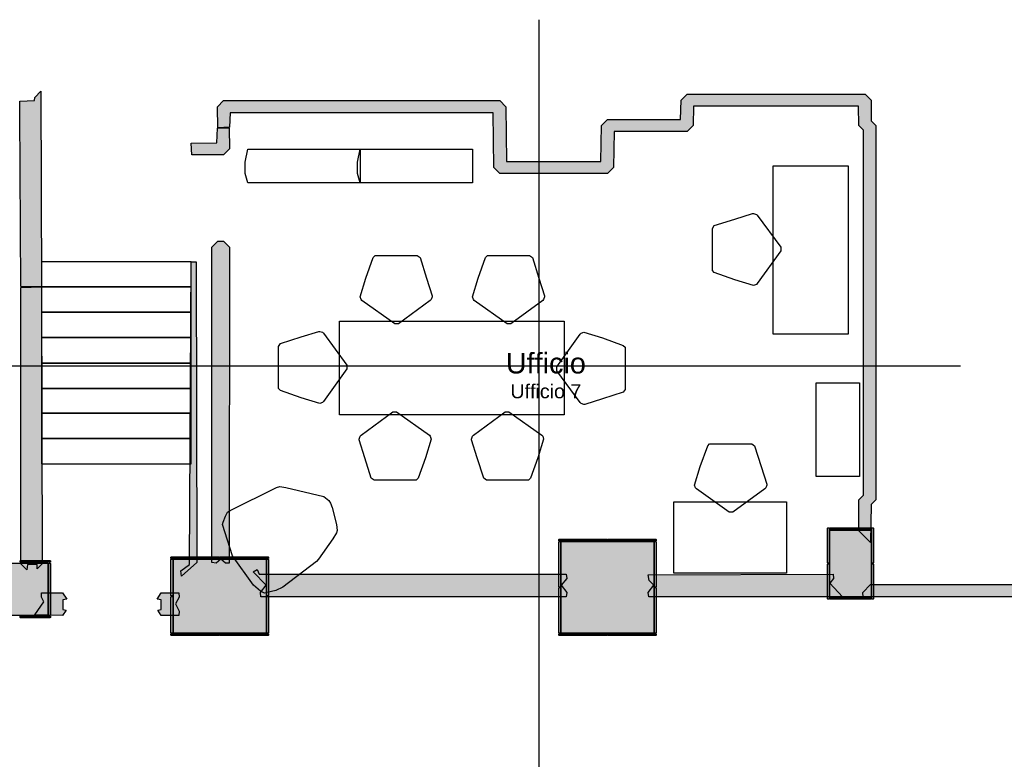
# Model space of a CAD drawing. Header units: millimetres. Extents: x -4985 to 43235, y -185 to 35000.
# Tile 10 of 14: x 15954 to 26467, y 9598 to 17500. Entities that reach past the tile are written whole.
import ezdxf
from ezdxf.enums import TextEntityAlignment as Align

# ---------------------------------------------------------------- set-up
doc = ezdxf.new("R2010")
doc.units = ezdxf.units.MM
for name, color, linetype in [('A-ARREDI', 9, 'Continuous'), ('A-MURI-ESISTENTI', 7, 'Continuous'), ('A-PILASTRI', 8, 'Continuous'), ('A-SCALE', 8, 'Continuous'), ('A-TESTI', 7, 'Continuous'), ('A-TRACCE-SEZIONI', 1, 'Continuous')]:
    doc.layers.add(name, color=color, linetype=linetype)
doc.styles.add('VISIO', font='arial.ttf')

msp = doc.modelspace()

# ---------------------------------------------------------------- hatches: boundary and pattern name
at = {"layer": 'A-MURI-ESISTENTI'}
for points in [[(16186, 14646), (15965, 14650), (15955, 16510), (15955, 16630), (16110, 16635), (16115, 16670), (16180, 16735), (16186, 14646)], [(25040, 11915), (24915, 12040), (24915, 12370), (24965, 12420), (24965, 16320), (24915, 16370), (24910, 16575), (23150, 16575), (23145, 16370), (23080, 16305), (22300, 16305), (22295, 15920), (22230, 15855), (21080, 15855), (21015, 15920), (21010, 16505), (18200, 16505), (18195, 16350), (18070, 16345), (18065, 16570), (18130, 16635), (21080, 16635), (21145, 16570), (21150, 15985), (22160, 15985), (22165, 16370), (22230, 16435), (23010, 16435), (23015, 16640), (23080, 16705), (24980, 16705), (25045, 16640), (25045, 16420), (25095, 16370), (25095, 12370), (25045, 12320), (25040, 11915)], [(18130, 16055), (17790, 16055), (17785, 16180), (18060, 16185), (18065, 16340), (18190, 16345), (18195, 16120), (18130, 16055)], [(18190, 11695), (18150, 11695), (18100, 11735), (18050, 11695), (18005, 11700), (18005, 15070), (18070, 15135), (18130, 15135), (18195, 15070), (18190, 11695)], [(17680, 11555), (17675, 11610), (17765, 11680), (17786, 14912), (17837, 14912), (17845, 11700), (17680, 11555)], [(16030, 11623), (15965, 11688), (15965, 14640), (16186, 14646), (16195, 11688), (16140, 11633), (16139, 11680), (16038, 11680), (16030, 11623)], [(35730, 6575), (35715, 6580), (35765, 6650), (35655, 6970), (35610, 7015), (35555, 7000), (35465, 7280), (35420, 7285), (35395, 7340), (35460, 7415), (35615, 7490), (35610, 11445), (32200, 11445), (32195, 11010), (32130, 10945), (31480, 10945), (31415, 11010), (31410, 11445), (27900, 11445), (27895, 11350), (27830, 11285), (27605, 11280), (27605, 10780), (27540, 10715), (27440, 10715), (27375, 10780), (27370, 11335), (24960, 11335), (24955, 11380), (25040, 11465), (27430, 11465), (27480, 11415), (27760, 11415), (27765, 11510), (27830, 11575), (31480, 11575), (31545, 11510), (31550, 11075), (32060, 11075), (32065, 11510), (32130, 11575), (36110, 11575), (36115, 13680), (36188, 13702), (36188, 9219), (36245, 9190), (36245, 7320), (37090, 7595), (37165, 7530), (37210, 7385), (38215, 7730), (38215, 9190), (38288, 9219), (38285, 13970), (38380, 13975), (38445, 13910), (38445, 7720), (38360, 7645), (37250, 7275), (37285, 7150), (37220, 7085), (37145, 7170), (37060, 7455), (36280, 7195), (36395, 6840), (36330, 6775), (36265, 6840), (36230, 6925), (36155, 6770), (36080, 6695), (35730, 6575)], [(21795, 11380), (21790, 11335), (18530, 11335), (18525, 11380), (18585, 11460), (18446, 11602), (18490, 11625), (18510, 11575), (21790, 11575), (21795, 11530), (21735, 11460), (21795, 11380)], [(24605, 11480), (24740, 11335), (22670, 11335), (22665, 11380), (22725, 11460), (22675, 11510), (22665, 11570), (24640, 11575), (24645, 11530), (24605, 11480)], [(16412, 11135), (16115, 11140), (16213, 11280), (16185, 11330), (16188, 11375), (16412, 11375), (16458, 11310), (16413, 11301), (16413, 11200), (16451, 11190), (16412, 11135)], [(17652, 11135), (17463, 11135), (17429, 11190), (17464, 11200), (17464, 11301), (17423, 11310), (17463, 11375), (17652, 11375), (17655, 11330), (17618, 11260), (17655, 11180), (17652, 11135)]]:
    msp.add_hatch(color=7, dxfattribs=at).paths.add_polyline_path(points)
at = {"layer": 'A-PILASTRI'}
for points in [[(24597, 12071), (24597, 11693), (24583, 11693), (24579, 11697), (24579, 12067), (24583, 12071), (24597, 12071)], [(25045, 12053), (24605, 12053), (24605, 12067), (24609, 12071), (25041, 12071), (25045, 12067), (25045, 12053)], [(25045, 12045), (25045, 11335), (24605, 11335), (24605, 12045), (25045, 12045)], [(25053, 11693), (25053, 12071), (25067, 12071), (25071, 12067), (25071, 11697), (25067, 11693), (25053, 11693)], [(22227, 11933), (21709, 11933), (21709, 11947), (21713, 11951), (22223, 11951), (22227, 11947), (22227, 11933)], [(21727, 11925), (21727, 11438), (21713, 11438), (21709, 11442), (21709, 11921), (21713, 11925), (21727, 11925)], [(22725, 10945), (21735, 10945), (21735, 11925), (22725, 11925), (22725, 10945)], [(22751, 11933), (22233, 11933), (22233, 11947), (22237, 11951), (22747, 11951), (22751, 11947), (22751, 11933)], [(22733, 11438), (22733, 11925), (22747, 11925), (22751, 11921), (22751, 11442), (22747, 11438), (22733, 11438)], [(16255, 11135), (15655, 11135), (15655, 11695), (16255, 11695), (16255, 11135)], [(16281, 11703), (15958, 11703), (15958, 11717), (15962, 11721), (16277, 11721), (16281, 11717), (16281, 11703)], [(16263, 11135), (16263, 11695), (16277, 11695), (16281, 11691), (16281, 11139), (16277, 11135), (16263, 11135)], [(18087, 11743), (17569, 11743), (17569, 11757), (17573, 11761), (18083, 11761), (18087, 11757), (18087, 11743)], [(17587, 11735), (17587, 11343), (17573, 11343), (17569, 11347), (17569, 11731), (17573, 11735), (17587, 11735)], [(18585, 10945), (17595, 10945), (17595, 11735), (18585, 11735), (18585, 10945)], [(18611, 11743), (18093, 11743), (18093, 11757), (18097, 11761), (18607, 11761), (18611, 11757), (18611, 11743)], [(18593, 11343), (18593, 11735), (18607, 11735), (18611, 11731), (18611, 11347), (18607, 11343), (18593, 11343)], [(24597, 11687), (24597, 11309), (24583, 11309), (24579, 11313), (24579, 11683), (24583, 11687), (24597, 11687)], [(25053, 11309), (25053, 11687), (25067, 11687), (25071, 11683), (25071, 11313), (25067, 11309), (25053, 11309)], [(21727, 11432), (21727, 10945), (21713, 10945), (21709, 10949), (21709, 11428), (21713, 11432), (21727, 11432)], [(22733, 10945), (22733, 11432), (22747, 11432), (22751, 11428), (22751, 10949), (22747, 10945), (22733, 10945)], [(17587, 11337), (17587, 10945), (17573, 10945), (17569, 10949), (17569, 11333), (17573, 11337), (17587, 11337)], [(18593, 10945), (18593, 11337), (18607, 11337), (18611, 11333), (18611, 10949), (18607, 10945), (18593, 10945)], [(24605, 11327), (25045, 11327), (25045, 11313), (25041, 11309), (24609, 11309), (24605, 11313), (24605, 11327)], [(15958, 11127), (16281, 11127), (16281, 11113), (16277, 11109), (15962, 11109), (15958, 11113), (15958, 11127)], [(17569, 10937), (18087, 10937), (18087, 10923), (18083, 10919), (17573, 10919), (17569, 10923), (17569, 10937)], [(18093, 10937), (18611, 10937), (18611, 10923), (18607, 10919), (18097, 10919), (18093, 10923), (18093, 10937)], [(21709, 10937), (22227, 10937), (22227, 10923), (22223, 10919), (21713, 10919), (21709, 10923), (21709, 10937)], [(22233, 10937), (22751, 10937), (22751, 10923), (22747, 10919), (22237, 10919), (22233, 10923), (22233, 10937)]]:
    msp.add_hatch(color=8, dxfattribs=at).paths.add_polyline_path(points)

# ---------------------------------------------------------------- linework, layer by layer
at = {"layer": 'A-ARREDI'}
for points in [[(19590, 16118), (19590, 15758), (18390, 15758), (18360, 15858), (18360, 15978), (18390, 16118), (19590, 16118)], [(19590, 16118), (19590, 15758), (18390, 15758), (18360, 15858), (18360, 15978), (18390, 16118), (19590, 16118)], [(20790, 16118), (20790, 15758), (19590, 15758), (19560, 15858), (19560, 15978), (19590, 16118), (20790, 16118)], [(20790, 16118), (20790, 15758), (19590, 15758), (19560, 15858), (19560, 15978), (19590, 16118), (20790, 16118)], [(24000, 15940), (24800, 15940), (24800, 14140), (24000, 14140), (24000, 15940)], [(24000, 15940), (24800, 15940), (24800, 14140), (24000, 14140), (24000, 15940)], [(23350, 15270), (23370, 15300), (23590, 15370), (23780, 15430), (23790, 15430), (23820, 15420), (23830, 15410), (24080, 15070), (24080, 15030), (23830, 14680), (23820, 14670), (23790, 14660), (23590, 14720), (23370, 14800), (23350, 14820), (23350, 15270)], [(23350, 15270), (23370, 15300), (23590, 15370), (23780, 15430), (23790, 15430), (23820, 15420), (23830, 15410), (24080, 15070), (24080, 15030), (23830, 14680), (23820, 14670), (23790, 14660), (23590, 14720), (23370, 14800), (23350, 14820), (23350, 15270)], [(20198, 14980), (20228, 14960), (20298, 14740), (20358, 14550), (20358, 14540), (20348, 14510), (20338, 14500), (19998, 14250), (19958, 14250), (19608, 14500), (19598, 14510), (19588, 14540), (19648, 14740), (19728, 14960), (19748, 14980), (20198, 14980)], [(20198, 14980), (20228, 14960), (20298, 14740), (20358, 14550), (20358, 14540), (20348, 14510), (20338, 14500), (19998, 14250), (19958, 14250), (19608, 14500), (19598, 14510), (19588, 14540), (19648, 14740), (19728, 14960), (19748, 14980), (20198, 14980)], [(21398, 14980), (21428, 14960), (21498, 14740), (21558, 14550), (21558, 14540), (21548, 14510), (21538, 14500), (21198, 14250), (21158, 14250), (20808, 14500), (20798, 14510), (20788, 14540), (20848, 14740), (20928, 14960), (20948, 14980), (21398, 14980)], [(21398, 14980), (21428, 14960), (21498, 14740), (21558, 14550), (21558, 14540), (21548, 14510), (21538, 14500), (21198, 14250), (21158, 14250), (20808, 14500), (20798, 14510), (20788, 14540), (20848, 14740), (20928, 14960), (20948, 14980), (21398, 14980)], [(21768, 14280), (21768, 13280), (19368, 13280), (19368, 14280), (21768, 14280)], [(21768, 14280), (21768, 13280), (19368, 13280), (19368, 14280), (21768, 14280)], [(18718, 14010), (18738, 14040), (18958, 14110), (19148, 14170), (19158, 14170), (19188, 14160), (19198, 14150), (19448, 13810), (19448, 13770), (19198, 13420), (19188, 13410), (19158, 13400), (18958, 13460), (18738, 13540), (18718, 13560), (18718, 14010)], [(18718, 14010), (18738, 14040), (18958, 14110), (19148, 14170), (19158, 14170), (19188, 14160), (19198, 14150), (19448, 13810), (19448, 13770), (19198, 13420), (19188, 13410), (19158, 13400), (18958, 13460), (18738, 13540), (18718, 13560), (18718, 14010)], [(22418, 13550), (22398, 13520), (22178, 13450), (21988, 13390), (21978, 13390), (21948, 13400), (21938, 13410), (21688, 13750), (21688, 13790), (21938, 14140), (21948, 14150), (21978, 14160), (22178, 14100), (22398, 14020), (22418, 14000), (22418, 13550)], [(22418, 13550), (22398, 13520), (22178, 13450), (21988, 13390), (21978, 13390), (21948, 13400), (21938, 13410), (21688, 13750), (21688, 13790), (21938, 14140), (21948, 14150), (21978, 14160), (22178, 14100), (22398, 14020), (22418, 14000), (22418, 13550)], [(24920, 12620), (24460, 12620), (24460, 13620), (24920, 13620), (24920, 12620)], [(24920, 12620), (24460, 12620), (24460, 13620), (24920, 13620), (24920, 12620)], [(19738, 12580), (19708, 12600), (19638, 12820), (19578, 13010), (19578, 13020), (19588, 13050), (19598, 13060), (19938, 13310), (19978, 13310), (20328, 13060), (20338, 13050), (20348, 13020), (20288, 12820), (20208, 12600), (20188, 12580), (19738, 12580)], [(19738, 12580), (19708, 12600), (19638, 12820), (19578, 13010), (19578, 13020), (19588, 13050), (19598, 13060), (19938, 13310), (19978, 13310), (20328, 13060), (20338, 13050), (20348, 13020), (20288, 12820), (20208, 12600), (20188, 12580), (19738, 12580)], [(20938, 12580), (20908, 12600), (20838, 12820), (20778, 13010), (20778, 13020), (20788, 13050), (20798, 13060), (21138, 13310), (21178, 13310), (21528, 13060), (21538, 13050), (21548, 13020), (21488, 12820), (21408, 12600), (21388, 12580), (20938, 12580)], [(20938, 12580), (20908, 12600), (20838, 12820), (20778, 13010), (20778, 13020), (20788, 13050), (20798, 13060), (21138, 13310), (21178, 13310), (21528, 13060), (21538, 13050), (21548, 13020), (21488, 12820), (21408, 12600), (21388, 12580), (20938, 12580)], [(23770, 12968), (23800, 12948), (23870, 12728), (23930, 12538), (23930, 12528), (23920, 12498), (23910, 12488), (23570, 12238), (23530, 12238), (23180, 12488), (23170, 12498), (23160, 12528), (23220, 12728), (23300, 12948), (23320, 12968), (23770, 12968)], [(23770, 12968), (23800, 12948), (23870, 12728), (23930, 12538), (23930, 12528), (23920, 12498), (23910, 12488), (23570, 12238), (23530, 12238), (23180, 12488), (23170, 12498), (23160, 12528), (23220, 12728), (23300, 12948), (23320, 12968), (23770, 12968)], [(19122, 11711), (18764, 11438), (18689, 11400), (18582, 11375), (18566, 11374), (18526, 11393), (18450, 11457), (18227, 11773), (18120, 12108), (18125, 12131), (18151, 12196), (18171, 12237), (18200, 12255), (18694, 12501), (18732, 12512), (18796, 12502), (19202, 12405), (19253, 12363), (19271, 12333), (19291, 12288), (19338, 12105), (19343, 12043), (19338, 12019), (19297, 11953), (19144, 11736), (19122, 11711)], [(19122, 11711), (18764, 11438), (18689, 11400), (18582, 11375), (18566, 11374), (18526, 11393), (18450, 11457), (18227, 11773), (18120, 12108), (18125, 12131), (18151, 12196), (18171, 12237), (18200, 12255), (18694, 12501), (18732, 12512), (18796, 12502), (19202, 12405), (19253, 12363), (19271, 12333), (19291, 12288), (19338, 12105), (19343, 12043), (19338, 12019), (19297, 11953), (19144, 11736), (19122, 11711)], [(24140, 12348), (24140, 11588), (22940, 11588), (22940, 12348), (24140, 12348)], [(24140, 12348), (24140, 11588), (22940, 11588), (22940, 12348), (24140, 12348)]]:
    msp.add_lwpolyline(points, close=True, dxfattribs=at)
at = {"layer": 'A-MURI-ESISTENTI'}
for points in [[(16186, 14646), (15965, 14650), (15955, 16510), (15955, 16630), (16110, 16635), (16115, 16670), (16180, 16735), (16186, 14646)], [(25040, 11915), (24915, 12040), (24915, 12370), (24965, 12420), (24965, 16320), (24915, 16370), (24910, 16575), (23150, 16575), (23145, 16370), (23080, 16305), (22300, 16305), (22295, 15920), (22230, 15855), (21080, 15855), (21015, 15920), (21010, 16505), (18200, 16505), (18195, 16350), (18070, 16345), (18065, 16570), (18130, 16635), (21080, 16635), (21145, 16570), (21150, 15985), (22160, 15985), (22165, 16370), (22230, 16435), (23010, 16435), (23015, 16640), (23080, 16705), (24980, 16705), (25045, 16640), (25045, 16420), (25095, 16370), (25095, 12370), (25045, 12320), (25040, 11915)], [(18130, 16055), (17790, 16055), (17785, 16180), (18060, 16185), (18065, 16340), (18190, 16345), (18195, 16120), (18130, 16055)], [(18190, 11695), (18150, 11695), (18100, 11735), (18050, 11695), (18005, 11700), (18005, 15070), (18070, 15135), (18130, 15135), (18195, 15070), (18190, 11695)], [(17680, 11555), (17675, 11610), (17765, 11680), (17786, 14912), (17837, 14912), (17845, 11700), (17680, 11555)], [(16030, 11623), (15965, 11688), (15965, 14640), (16186, 14646), (16195, 11688), (16140, 11633), (16139, 11680), (16038, 11680), (16030, 11623)], [(21795, 11380), (21790, 11335), (18530, 11335), (18525, 11380), (18585, 11460), (18446, 11602), (18490, 11625), (18510, 11575), (21790, 11575), (21795, 11530), (21735, 11460), (21795, 11380)], [(24605, 11480), (24740, 11335), (22670, 11335), (22665, 11380), (22725, 11460), (22675, 11510), (22665, 11570), (24640, 11575), (24645, 11530), (24605, 11480)], [(16412, 11135), (16115, 11140), (16213, 11280), (16185, 11330), (16188, 11375), (16412, 11375), (16458, 11310), (16413, 11301), (16413, 11200), (16451, 11190), (16412, 11135)], [(17652, 11135), (17463, 11135), (17429, 11190), (17464, 11200), (17464, 11301), (17423, 11310), (17463, 11375), (17652, 11375), (17655, 11330), (17618, 11260), (17655, 11180), (17652, 11135)]]:
    msp.add_lwpolyline(points, close=True, dxfattribs=at)
msp.add_lwpolyline([(27370, 11335), (24960, 11335), (24955, 11380), (25040, 11465), (27430, 11465)], dxfattribs=at)
at = {"layer": 'A-PILASTRI'}
for points in [[(24597, 12071), (24597, 11693), (24583, 11693), (24579, 11697), (24579, 12067), (24583, 12071), (24597, 12071)], [(25045, 12053), (24605, 12053), (24605, 12067), (24609, 12071), (25041, 12071), (25045, 12067), (25045, 12053)], [(25045, 12045), (25045, 11335), (24605, 11335), (24605, 12045), (25045, 12045)], [(25053, 11693), (25053, 12071), (25067, 12071), (25071, 12067), (25071, 11697), (25067, 11693), (25053, 11693)], [(22227, 11933), (21709, 11933), (21709, 11947), (21713, 11951), (22223, 11951), (22227, 11947), (22227, 11933)], [(21727, 11925), (21727, 11438), (21713, 11438), (21709, 11442), (21709, 11921), (21713, 11925), (21727, 11925)], [(22725, 10945), (21735, 10945), (21735, 11925), (22725, 11925), (22725, 10945)], [(22751, 11933), (22233, 11933), (22233, 11947), (22237, 11951), (22747, 11951), (22751, 11947), (22751, 11933)], [(22733, 11438), (22733, 11925), (22747, 11925), (22751, 11921), (22751, 11442), (22747, 11438), (22733, 11438)], [(16255, 11135), (15655, 11135), (15655, 11695), (16255, 11695), (16255, 11135)], [(16281, 11703), (15958, 11703), (15958, 11717), (15962, 11721), (16277, 11721), (16281, 11717), (16281, 11703)], [(16263, 11135), (16263, 11695), (16277, 11695), (16281, 11691), (16281, 11139), (16277, 11135), (16263, 11135)], [(18087, 11743), (17569, 11743), (17569, 11757), (17573, 11761), (18083, 11761), (18087, 11757), (18087, 11743)], [(17587, 11735), (17587, 11343), (17573, 11343), (17569, 11347), (17569, 11731), (17573, 11735), (17587, 11735)], [(18585, 10945), (17595, 10945), (17595, 11735), (18585, 11735), (18585, 10945)], [(18611, 11743), (18093, 11743), (18093, 11757), (18097, 11761), (18607, 11761), (18611, 11757), (18611, 11743)], [(18593, 11343), (18593, 11735), (18607, 11735), (18611, 11731), (18611, 11347), (18607, 11343), (18593, 11343)], [(24597, 11687), (24597, 11309), (24583, 11309), (24579, 11313), (24579, 11683), (24583, 11687), (24597, 11687)], [(25053, 11309), (25053, 11687), (25067, 11687), (25071, 11683), (25071, 11313), (25067, 11309), (25053, 11309)], [(21727, 11432), (21727, 10945), (21713, 10945), (21709, 10949), (21709, 11428), (21713, 11432), (21727, 11432)], [(22733, 10945), (22733, 11432), (22747, 11432), (22751, 11428), (22751, 10949), (22747, 10945), (22733, 10945)], [(17587, 11337), (17587, 10945), (17573, 10945), (17569, 10949), (17569, 11333), (17573, 11337), (17587, 11337)], [(18593, 10945), (18593, 11337), (18607, 11337), (18611, 11333), (18611, 10949), (18607, 10945), (18593, 10945)], [(24605, 11327), (25045, 11327), (25045, 11313), (25041, 11309), (24609, 11309), (24605, 11313), (24605, 11327)], [(15958, 11127), (16281, 11127), (16281, 11113), (16277, 11109), (15962, 11109), (15958, 11113), (15958, 11127)], [(17569, 10937), (18087, 10937), (18087, 10923), (18083, 10919), (17573, 10919), (17569, 10923), (17569, 10937)], [(18093, 10937), (18611, 10937), (18611, 10923), (18607, 10919), (18097, 10919), (18093, 10923), (18093, 10937)], [(21709, 10937), (22227, 10937), (22227, 10923), (22223, 10919), (21713, 10919), (21709, 10923), (21709, 10937)], [(22233, 10937), (22751, 10937), (22751, 10923), (22747, 10919), (22237, 10919), (22233, 10923), (22233, 10937)]]:
    msp.add_lwpolyline(points, close=True, dxfattribs=at)
at = {"layer": 'A-SCALE'}
for p, q in [((17786, 14912), (16186, 14912)), ((16186, 14912), (16186, 14647)), ((17786, 14912), (16186, 14912)), ((16186, 14912), (16186, 14647)), ((17786, 14647), (17786, 14912)), ((17786, 14647), (17786, 14912)), ((16186, 14647), (17786, 14647)), ((16186, 14647), (17786, 14647)), ((17786, 14647), (16186, 14647)), ((16186, 14647), (16186, 14376)), ((17786, 14647), (16186, 14647)), ((16186, 14647), (16186, 14376)), ((17786, 14376), (17786, 14647)), ((17786, 14376), (17786, 14647)), ((16186, 14376), (17786, 14376)), ((16186, 14376), (17786, 14376)), ((17786, 14376), (16186, 14376)), ((16186, 14376), (16186, 14104)), ((17786, 14376), (16186, 14376)), ((16186, 14376), (16186, 14104)), ((17786, 14104), (17786, 14376)), ((17786, 14104), (17786, 14376)), ((16186, 14104), (17786, 14104)), ((16186, 14104), (17786, 14104)), ((17786, 14104), (16186, 14104)), ((16186, 14104), (16186, 13832)), ((17786, 14104), (16186, 14104)), ((16186, 14104), (16186, 13832)), ((17786, 13832), (17786, 14104)), ((17786, 13832), (17786, 14104)), ((16186, 13832), (17786, 13832)), ((16186, 13832), (17786, 13832)), ((17786, 13832), (16186, 13832)), ((16186, 13832), (16186, 13561)), ((17786, 13832), (16186, 13832)), ((16186, 13832), (16186, 13561)), ((17786, 13561), (17786, 13832)), ((17786, 13561), (17786, 13832)), ((16186, 13561), (17786, 13561)), ((16186, 13561), (17786, 13561)), ((17786, 13561), (16186, 13561)), ((16186, 13561), (16186, 13296)), ((17786, 13561), (16186, 13561)), ((16186, 13561), (16186, 13296)), ((17786, 13296), (17786, 13561)), ((17786, 13296), (17786, 13561)), ((16186, 13296), (17786, 13296)), ((16186, 13296), (17786, 13296)), ((17786, 13296), (16186, 13296)), ((16186, 13296), (16186, 13024)), ((17786, 13296), (16186, 13296)), ((16186, 13296), (16186, 13024)), ((17786, 13024), (17786, 13296)), ((17786, 13024), (17786, 13296)), ((16186, 13024), (17786, 13024)), ((16186, 13024), (17786, 13024)), ((17786, 13024), (16186, 13024)), ((16186, 13024), (16186, 12753)), ((17786, 13024), (16186, 13024)), ((16186, 13024), (16186, 12753)), ((17786, 12753), (17786, 13024)), ((17786, 12753), (17786, 13024)), ((16186, 12753), (17786, 12753)), ((16186, 12753), (17786, 12753))]:
    msp.add_line(p, q, dxfattribs=at)
at = {"layer": 'A-TRACCE-SEZIONI'}
for p, q in [((21500, 0), (21500, 17500)), ((7500, 13800), (26000, 13800))]:
    msp.add_line(p, q, dxfattribs=at)

# ---------------------------------------------------------------- texts
at = {"layer": 'A-TESTI', "style": 'VISIO'}
for s, height, p in [('Ufficio', 220, (21572, 13830)), ('Ufficio 7', 150, (21572, 13530))]:
    msp.add_text(s, height=height, dxfattribs=at).set_placement(p, align=Align.MIDDLE_CENTER)

doc.saveas('drawing.dxf')
